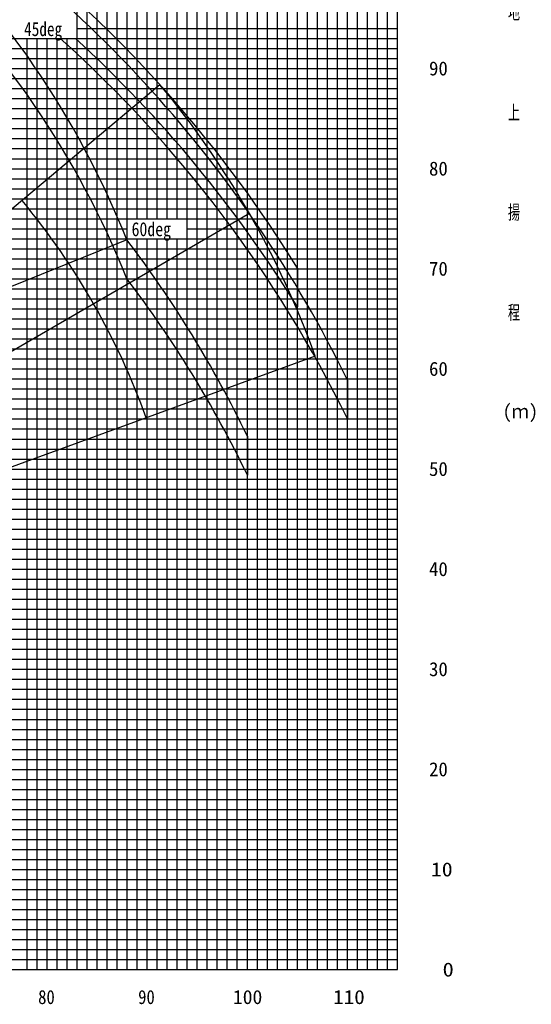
# Model space of a CAD drawing. Extents: x -441179 to 62702, y -334860 to 51651.
# Tile 67 of 68: x 11540 to 62702, y -104689 to -6345. Entities that reach past the tile are written whole.
import ezdxf

# ---------------------------------------------------------------- set-up
doc = ezdxf.new("R2010")
doc.units = 0
doc.layers.get('0').update_dxf_attribs({"linetype": 'CONTINUOUS'})

msp = doc.modelspace()

# ---------------------------------------------------------------- linework, layer by layer
at = {"color": 252, "linetype": 'Continuous'}
for p, q in [((17304.401513, -101226.303673), (17304.401513, 28773.696327)), ((18304.401513, -101226.303673), (18304.401513, 28773.696327)), ((19304.401513, -101226.303673), (19304.401513, 28773.696327)), ((20304.401513, -101226.303673), (20304.401513, 28773.696327)), ((21304.401513, -101226.303673), (21304.401513, 28773.696327)), ((22304.401513, -101226.303673), (22304.401513, 28773.696327)), ((23304.401513, -26226.303673), (23304.401513, 28773.696327)), ((25304.401513, -26226.303673), (25304.401513, 28773.696327)), ((26304.401513, -26226.303673), (26304.401513, 28773.696327)), ((27304.401513, -26226.303673), (27304.401513, 28773.696327)), ((28304.401513, -101226.303673), (28304.401513, 28773.696327)), ((29304.401513, -101226.303673), (29304.401513, 28773.696327)), ((30304.401513, -101226.303673), (30304.401513, 28773.696327)), ((31304.401513, -101226.303673), (31304.401513, 28773.696327)), ((32304.401513, -101226.303673), (32304.401513, 28773.696327)), ((33304.401513, -101226.303673), (33304.401513, 28773.696327)), ((35304.401513, -101226.303673), (35304.401513, 28773.696327)), ((36304.401513, -101226.303673), (36304.401513, 28773.696327)), ((37304.401513, -101226.303673), (37304.401513, 28773.696327)), ((38304.401513, -101226.303673), (38304.401513, 28773.696327)), ((39304.401513, -101226.303673), (39304.401513, 28773.696327)), ((40304.401513, -101226.303673), (40304.401513, 28773.696327)), ((41304.401513, -101226.303673), (41304.401513, 28773.696327)), ((42304.401513, -101226.303673), (42304.401513, 28773.696327)), ((43304.401513, -101226.303673), (43304.401513, 28773.696327)), ((45304.401513, -101226.303673), (45304.401513, 28773.696327)), ((46304.401513, -101226.303673), (46304.401513, 28773.696327)), ((47304.401513, -101226.303673), (47304.401513, 28773.696327)), ((48304.401513, -101226.303673), (48304.401513, 28773.696327)), ((49304.401513, -101226.303673), (49304.401513, 28773.696327)), ((17304.401513, -7226.303673), (49304.401513, -7226.303673)), ((-43210.803471, -8226.303673), (49304.401513, -8226.303673)), ((12304.401513, -101226.303673), (12304.401513, -8226.303673)), ((13304.401513, -101226.303673), (13304.401513, -8226.303673)), ((15304.401513, -101226.303673), (15304.401513, -8226.303673)), ((16304.401513, -101226.303673), (16304.401513, -8226.303673)), ((-43510.598416, -9226.303673), (49304.401513, -9226.303673)), ((-43810.39336, -10226.303673), (49304.401513, -10226.303673)), ((-44409.983249, -12226.303673), (49304.401513, -12226.303673)), ((-44709.778193, -13226.303673), (49304.401513, -13226.303673)), ((-45009.573137, -14226.303673), (49304.401513, -14226.303673)), ((-45309.368082, -15226.303673), (49304.401513, -15226.303673)), ((-45608.657333, -16226.303673), (49304.401513, -16226.303673)), ((-45933.576071, -17226.303673), (49304.401513, -17226.303673)), ((-46258.494809, -18226.303673), (49304.401513, -18226.303673)), ((-46583.413547, -19226.303673), (49304.401513, -19226.303673)), ((-46908.332285, -20226.303673), (49304.401513, -20226.303673)), ((-47558.169761, -22226.303673), (49304.401513, -22226.303673)), ((-47883.088499, -23226.303673), (49304.401513, -23226.303673)), ((-48208.007236, -24226.303673), (49304.401513, -24226.303673)), ((-48532.925974, -25226.303673), (49304.401513, -25226.303673)), ((-48857.844712, -26226.303673), (49304.401513, -26226.303673)), ((-49182.76345, -27226.303673), (22304.401513, -27226.303673)), ((28304.401513, -27226.303673), (49304.401513, -27226.303673)), ((-49507.64689, -28226.303673), (49304.401513, -28226.303673)), ((23304.401513, -101226.303673), (23304.401513, -28226.303673)), ((25304.401513, -101226.303673), (25304.401513, -28226.303673)), ((26304.401513, -101226.303673), (26304.401513, -28226.303673)), ((27304.401513, -101226.303673), (27304.401513, -28226.303673)), ((-49832.565628, -29226.303673), (49304.401513, -29226.303673)), ((-50157.484366, -30226.303673), (49304.401513, -30226.303673)), ((-50807.321842, -32226.303673), (49304.401513, -32226.303673)), ((-51132.24058, -33226.303673), (49304.401513, -33226.303673)), ((-51457.159318, -34226.303673), (49304.401513, -34226.303673)), ((-51782.078056, -35226.303673), (49304.401513, -35226.303673)), ((-52106.996794, -36226.303673), (49304.401513, -36226.303673)), ((-52431.901429, -37226.303673), (49304.401513, -37226.303673)), ((-52756.820167, -38226.303673), (49304.401513, -38226.303673)), ((-53081.738904, -39226.303673), (49304.401513, -39226.303673)), ((-53406.657642, -40226.303673), (49304.401513, -40226.303673)), ((-54056.495118, -42226.303673), (49304.401513, -42226.303673)), ((-54381.413856, -43226.303673), (49304.401513, -43226.303673)), ((-54706.364386, -44226.303673), (49304.401513, -44226.303673)), ((-55031.283124, -45226.303673), (49304.401513, -45226.303673)), ((-55356.201862, -46226.303673), (49304.401513, -46226.303673)), ((-55681.1206, -47226.303673), (49304.401513, -47226.303673)), ((-56006.039338, -48226.303673), (49304.401513, -48226.303673)), ((-56330.958076, -49226.303673), (49304.401513, -49226.303673)), ((-56655.876814, -50226.303673), (49304.401513, -50226.303673)), ((-57305.723937, -52226.303673), (49304.401513, -52226.303673)), ((-57630.643237, -53226.303673), (49304.401513, -53226.303673)), ((-57955.562537, -54226.303673), (49304.401513, -54226.303673)), ((-58280.481838, -55226.303673), (49304.401513, -55226.303673)), ((-58605.401138, -56226.303673), (49304.401513, -56226.303673)), ((-59028.236066, -57226.303673), (49304.401513, -57226.303673)), ((-59480.297468, -58226.303673), (49304.401513, -58226.303673)), ((-59932.358871, -59226.303673), (49304.401513, -59226.303673)), ((-60384.420273, -60226.303673), (49304.401513, -60226.303673)), ((-61282.003637, -62226.303673), (49304.401513, -62226.303673)), ((-61501.43195, -63226.303673), (49304.401513, -63226.303673)), ((-61641.972777, -64226.303673), (49304.401513, -64226.303673)), ((-62052.127529, -65226.303673), (49304.401513, -65226.303673)), ((-62192.668363, -66226.303673), (49304.401513, -66226.303673)), ((-62333.209198, -67226.303673), (49304.401513, -67226.303673)), ((-62473.750033, -68226.303673), (49304.401513, -68226.303673)), ((-62614.290867, -69226.303673), (49304.401513, -69226.303673)), ((-62754.831702, -70226.303673), (49304.401513, -70226.303673)), ((-63035.913371, -72226.303673), (49304.401513, -72226.303673)), ((-63176.454206, -73226.303673), (49304.401513, -73226.303673)), ((-39695.598487, -74226.303673), (49304.401513, -74226.303673)), ((-63399.977421, -75226.303673), (49304.401513, -75226.303673)), ((-63540.518255, -76226.303673), (49304.401513, -76226.303673)), ((-63681.05909, -77226.303673), (49304.401513, -77226.303673)), ((-63821.599925, -78226.303673), (49304.401513, -78226.303673)), ((-63962.140759, -79226.303673), (49304.401513, -79226.303673)), ((-64102.681594, -80226.303673), (49304.401513, -80226.303673)), ((-64383.763264, -82226.303673), (49304.401513, -82226.303673)), ((-64524.304098, -83226.303673), (49304.401513, -83226.303673)), ((-64501.539051, -84226.303673), (49304.401513, -84226.303673)), ((-64642.079886, -85226.303673), (49304.401513, -85226.303673)), ((-64782.620721, -86226.303673), (49304.401513, -86226.303673)), ((-64923.161555, -87226.303673), (49304.401513, -87226.303673)), ((-64867.791433, -88226.303673), (49304.401513, -88226.303673)), ((-64781.430456, -89226.303673), (49304.401513, -89226.303673)), ((-64697.476493, -90226.303673), (49304.401513, -90226.303673)), ((-64613.657942, -92226.303673), (49304.401513, -92226.303673)), ((-64571.748667, -93226.303673), (49304.401513, -93226.303673)), ((-64529.839391, -94226.303673), (49304.401513, -94226.303673)), ((-64487.930116, -95226.303673), (49304.401513, -95226.303673)), ((-64446.02084, -96226.303673), (49304.401513, -96226.303673)), ((-62428.153275, -97226.303673), (49304.401513, -97226.303673)), ((-61549.107252, -98226.303673), (49304.401513, -98226.303673)), ((-60506.819497, -99226.303673), (49304.401513, -99226.303673)), ((-60506.819497, -100226.303673), (49304.401513, -100226.303673))]:
    msp.add_line(p, q, dxfattribs=at)
at = {"color": 14, "linetype": 'Continuous'}
for p, q in [((24304.401513, -26226.303673), (24304.401513, 28773.696327)), ((34304.401513, -101226.303673), (34304.401513, 28773.696327)), ((44304.401513, -101226.303673), (44304.401513, 28773.696327)), ((14304.401513, -101226.303673), (14304.401513, -8226.303673)), ((-44110.188304, -11226.303673), (49304.401513, -11226.303673)), ((-47233.251023, -21226.303673), (49304.401513, -21226.303673)), ((24304.401513, -101226.303673), (24304.401513, -28226.303673)), ((-50482.403104, -31226.303673), (49304.401513, -31226.303673)), ((-53731.57638, -41226.303673), (49304.401513, -41226.303673)), ((-56980.804636, -51226.303673), (49304.401513, -51226.303673)), ((-60836.481675, -61226.303673), (49304.401513, -61226.303673)), ((-62895.372537, -71226.303673), (49304.401513, -71226.303673)), ((-64243.222429, -81226.303673), (49304.401513, -81226.303673)), ((-64655.567218, -91226.303673), (49304.401513, -91226.303673)), ((-65695.598487, -101226.303673), (49304.401513, -101226.303673))]:
    msp.add_line(p, q, dxfattribs=at)
at = {"color": 151, "linetype": 'Continuous'}
for p, q in [((25564.095322, -12835.292933), (-43348.933372, -70660.189894)), ((34519.499614, -25716.100323), (-43344.117392, -70670.680561)), ((22252.713155, -28327.858887), (-60741.635506, -61859.752341)), ((41102.151759, -39956.359684), (-43327.676389, -70686.304014))]:
    msp.add_line(p, q, dxfattribs=at)
at = {"color": 220, "linetype": 'Continuous'}
for p, q in [((22252.713154, -28327.858885), (22252.713155, -32211.760202)), ((39304.401513, -31151.722271), (39304.401513, -35035.623587)), ((44304.401513, -42334.224607), (44304.401513, -46218.125924)), ((34304.401513, -47946.615324), (34304.401513, -51830.51664))]:
    msp.add_line(p, q, dxfattribs=at)
at = {"color": 255, "linetype": 'Continuous'}
msp.add_line((-65695.598487, -101226.303673), (49304.401513, -101226.303673), dxfattribs=at)
at = {"color": 190, "linetype": 'Continuous'}
for centre, radius, start, end in [((-61306.054841, -61764.285875), 90000.346436, 21.809046, 71.809046), ((-43572.628967, -70456.259156), 90000.346436, 19.809046, 39.809046), ((-43572.628967, -70456.259156), 72000.51667, 19.761308, 39.761319)]:
    msp.add_arc(centre, radius, start, end, dxfattribs=at)
at = {"color": 220, "linetype": 'Continuous'}
msp.add_arc((-61306.054841, -65648.18719), 90000.346436, 21.809046, 71.809046, dxfattribs=at)
at = {"color": 151, "linetype": 'Continuous'}
for centre, radius, start, end in [((-67595.598487, -97032.175282), 124553.104369, 26.049893, 58.34739), ((-67595.598487, -97032.175282), 125570.076407, 31.644745, 57.560719), ((-67595.598487, -100916.076597), 124553.104369, 26.049893, 48.088608), ((-67595.598487, -100916.076598), 125570.076407, 31.644745, 47.574211), ((-67595.598487, -97032.175282), 113106.154546, 25.720267, 37.404063), ((-67595.598487, -100916.076597), 113106.154546, 25.720267, 37.404063)]:
    msp.add_arc(centre, radius, start, end, dxfattribs=at)

# ---------------------------------------------------------------- texts
at = {"color": 7, "linetype": 'Continuous', "char_height": 1400}
for s, insert, attachment_point in [('\\W0.666400;\\A1;地', (60360.467664, -5652.503111), 4), ('\\W0.799680;\\A1;45deg', (11982.057393, -6582.490902), 1), ('\\W0.985907;\\A1; 90', (51534.264504, -11226.333073), 4), ('\\W0.666400;\\A1;上', (60360.467664, -15652.503335), 4), ('\\W0.985907;\\A1; 80', (51534.264504, -21226.333073), 4), ('\\W0.666400;\\A1;揚', (60360.467664, -25652.503558), 4), ('\\W0.827255;\\A1;60deg', (22730.834644, -26567.189617), 1), ('\\W0.985907;\\A1; 70', (51534.264504, -31226.333073), 4), ('\\W0.666400;\\A1;程', (60360.467664, -35652.503782), 4), ('\\W0.985907;\\A1; 60', (51534.264504, -41226.333073), 4), ('\\W0.946990;\\A1;(ｍ)', (59836.700633, -45652.504006), 4), ('\\W0.985907;\\A1; 50', (51534.264504, -51226.333073), 4), ('\\W0.985907;\\A1; 40', (51534.264504, -61226.333297), 4), ('\\W0.985907;\\A1; 30', (51534.264504, -71226.33352), 4), ('\\W0.985907;\\A1; 20', (51534.264504, -81226.32764), 4), ('\\W1.142400;\\A1; 10', (51570.779587, -91226.315657), 4), ('\\W1.179856;\\A1;  0', (51579.519245, -101226.303673), 4), ('\\W0.872378;\\A1;80', (13388.222341, -103264.381563), 1), ('\\W0.872378;\\A1;90', (23388.222341, -103264.381563), 1), ('\\W1.028160;\\A1;100', (32864.795383, -103264.381563), 1), ('\\W1.107249;\\A1;110', (42883.249501, -103264.381563), 1)]:
    msp.add_mtext(s, dxfattribs=dict(at, insert=insert, attachment_point=attachment_point))

doc.saveas('drawing.dxf')
